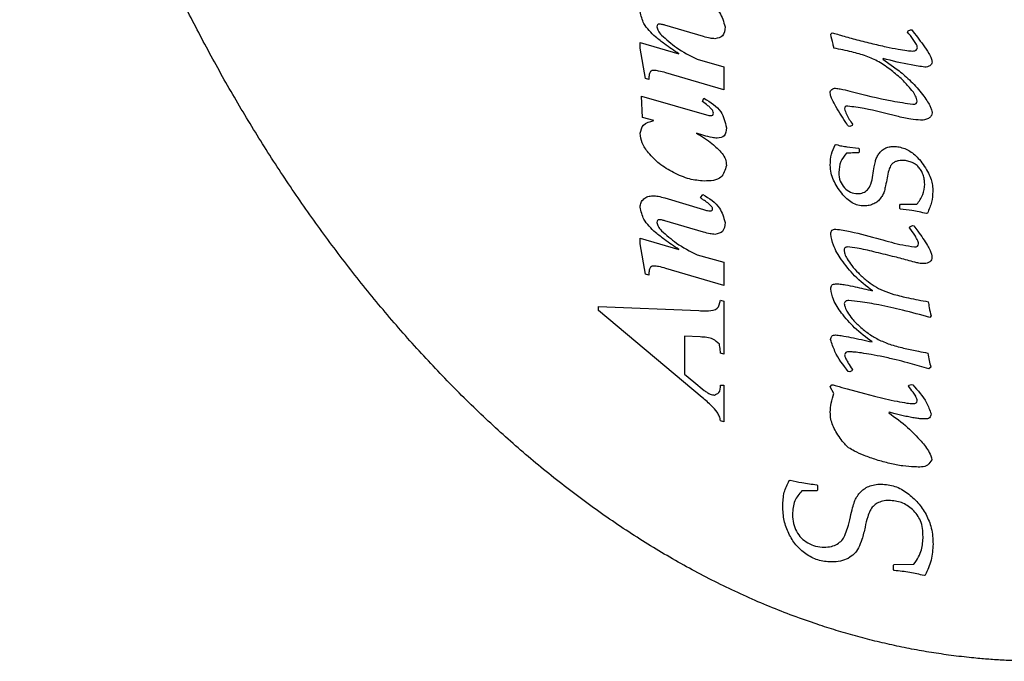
# Model space of a CAD drawing. Header units: millimetres. Extents: x -78 to -10, y -53 to 49.
# Tile 1 of 4: x -78 to -41, y -53 to -29. Entities that reach past the tile are written whole.
import ezdxf

# ---------------------------------------------------------------- set-up
doc = ezdxf.new("R2010")
doc.units = ezdxf.units.MM
doc.layers.get('0').update_dxf_attribs({"linetype": 'CONTINUOUS'})

msp = doc.modelspace()

# ---------------------------------------------------------------- linework, layer by layer
for p, q in [((-52.175, -29.198), (-53.657, -28.764)), ((-47.296, -29.109), (-47.238, -29.051)), ((-44.343, -29.024), (-44.327, -28.981)), ((-44.327, -28.981), (-44.238, -28.938)), ((-44.238, -28.938), (-44.187, -28.945)), ((-54.611, -29.642), (-54.611, -29.432)), ((-54.611, -29.432), (-53.121, -29.863)), ((-54.406, -30.812), (-54.611, -29.642)), ((-52.424, -30.071), (-51.394, -30.355)), ((-45.288, -30.043), (-45.3, -30.066)), ((-45.3, -30.066), (-44.886, -30.356)), ((-51.394, -31.241), (-53.62, -30.591)), ((-51.394, -30.355), (-51.394, -31.241)), ((-54.275, -30.852), (-54.406, -30.812)), ((-54.514, -32.303), (-54.561, -31.48)), ((-54.561, -31.48), (-51.972, -32.224)), ((-52.222, -31.693), (-52.161, -31.569)), ((-54.086, -32.426), (-54.514, -32.303)), ((-46.558, -32.652), (-46.613, -32.641)), ((-46.468, -32.613), (-46.558, -32.652)), ((-46.456, -32.566), (-46.468, -32.613)), ((-52.161, -32.994), (-52.443, -32.91)), ((-47.124, -33.359), (-47.081, -33.344)), ((-46.671, -33.43), (-46.234, -33.477)), ((-46.234, -33.477), (-46.202, -33.508)), ((-46.202, -33.629), (-46.234, -33.664)), ((-46.202, -33.508), (-46.202, -33.629)), ((-53.657, -35.391), (-52.175, -35.836)), ((-52.29, -35.391), (-52.209, -35.26)), ((-44.648, -35.664), (-44.617, -35.633)), ((-44.648, -35.797), (-44.648, -35.664)), ((-44.617, -35.828), (-44.648, -35.797)), ((-44.617, -35.633), (-43.988, -35.633)), ((-52.175, -36.706), (-53.657, -36.272)), ((-43.581, -35.973), (-43.624, -35.988)), ((-44.269, -36.535), (-44.253, -36.496)), ((-44.253, -36.496), (-44.156, -36.453)), ((-44.156, -36.453), (-44.105, -36.465)), ((-54.611, -37.15), (-54.611, -36.94)), ((-54.611, -36.94), (-53.121, -37.371)), ((-54.406, -38.32), (-54.611, -37.15)), ((-52.424, -37.578), (-51.394, -37.862)), ((-51.394, -38.748), (-53.62, -38.099)), ((-51.394, -37.862), (-51.394, -38.748)), ((-54.275, -38.359), (-54.406, -38.32)), ((-56.207, -39.718), (-56.207, -39.563)), ((-56.207, -39.563), (-52.356, -39.718)), ((-51.523, -39.316), (-51.394, -39.35)), ((-51.394, -39.35), (-51.394, -41.387)), ((-52.227, -43.054), (-56.207, -39.718)), ((-43.445, -39.918), (-43.492, -39.977)), ((-52.309, -40.728), (-52.911, -40.696)), ((-52.911, -40.696), (-52.911, -42.155)), ((-51.394, -41.387), (-51.523, -41.351)), ((-43.523, -41.945), (-44.335, -41.719)), ((-43.456, -41.887), (-43.523, -41.945)), ((-52.911, -42.155), (-52.551, -42.447)), ((-46.566, -42.063), (-46.624, -42.051)), ((-46.48, -42.024), (-46.566, -42.063)), ((-46.464, -41.977), (-46.48, -42.024)), ((-52.551, -42.447), (-52.151, -42.778)), ((-51.523, -42.576), (-51.394, -42.576)), ((-51.394, -42.576), (-51.394, -43.979)), ((-47.32, -42.645), (-47.249, -42.559)), ((-47.171, -42.895), (-47.32, -42.645)), ((-44.312, -42.609), (-44.3, -42.574)), ((-44.3, -42.574), (-44.195, -42.547)), ((-44.195, -42.547), (-44.148, -42.563)), ((-46.663, -42.723), (-45.999, -42.902)), ((-45.999, -42.902), (-45.613, -43)), ((-45.054, -43.617), (-45.066, -43.641)), ((-44.824, -43.676), (-45.054, -43.617)), ((-44.406, -43.774), (-44.824, -43.676)), ((-51.394, -43.979), (-51.523, -43.945)), ((-48.894, -46.242), (-48.847, -46.227)), ((-47.827, -46.402), (-47.796, -46.434)), ((-47.796, -46.434), (-47.796, -46.606)), ((-47.827, -46.637), (-48.402, -46.637)), ((-47.796, -46.606), (-47.827, -46.637)), ((-44.89, -49.488), (-44.859, -49.461)), ((-44.89, -49.652), (-44.89, -49.488)), ((-44.859, -49.461), (-44.109, -49.445)), ((-44.855, -49.691), (-44.89, -49.652)), ((-43.667, -49.867), (-43.714, -49.883))]:
    msp.add_line(p, q)
msp.add_open_spline([(-32.295, -52.278), (-30.818, -51.894), (-27.888, -50.922), (-23.623, -48.87), (-18.447, -45.074), (-13.487, -39.077), (-10.564, -32.429), (-9.919, -25.696), (-11.356, -19.308), (-14.052, -13.425), (-16.853, -8), (-18.641, -2.86), (-18.638, 2.227), (-16.831, 7.47), (-14.008, 13.002), (-11.317, 18.867), (-9.946, 24.997), (-10.756, 31.181), (-13.934, 37.054), (-19.181, 42.167), (-25.894, 46.071), (-33.35, 48.392), (-40.894, 48.916), (-48.096, 47.651), (-54.693, 44.764), (-60.548, 40.523), (-65.609, 35.244), (-69.864, 29.233), (-73.298, 22.732), (-75.897, 15.925), (-77.647, 8.947), (-78.532, 1.892), (-78.54, -5.18), (-77.66, -12.233), (-75.887, -19.242), (-73.219, -26.152), (-69.664, -32.862), (-65.235, -39.191), (-59.96, -44.846), (-53.88, -49.421), (-47.093, -52.491), (-41.242, -53.45), (-36.752, -53.228), (-33.772, -52.663), (-32.295, -52.278)], degree=5)
for points, knots in [([(-52.209, -27.752), (-51.961, -27.902), (-51.538, -28.159), (-51.406, -28.629), (-51.352, -28.825)], [0, 0, 0, 0, 0.0828692, 0.1418383, 0.1418383, 0.1418383, 0.1418383]), ([(-54.015, -29.214), (-54.187, -29.055), (-54.482, -28.784), (-54.573, -28.399), (-54.611, -28.239)], [0, 0, 0, 0, 0.0681958, 0.1166188, 0.1166188, 0.1166188, 0.1166188]), ([(-53.873, -28.72), (-53.9, -28.725), (-53.958, -28.735), (-53.964, -28.794), (-53.967, -28.825)], [0, 0, 0, 0, 0.00756864, 0.01580192, 0.01580192, 0.01580192, 0.01580192]), ([(-53.657, -28.764), (-53.7, -28.752), (-53.771, -28.731), (-53.844, -28.723), (-53.873, -28.72)], [0, 0, 0, 0, 0.01343676, 0.02205275, 0.02205275, 0.02205275, 0.02205275]), ([(-53.967, -28.825), (-53.956, -28.875), (-53.928, -28.997), (-53.84, -29.089), (-53.789, -29.143)], [0, 0, 0, 0, 0.01519547, 0.0370691, 0.0370691, 0.0370691, 0.0370691]), ([(-51.352, -28.825), (-51.363, -28.958), (-51.385, -29.208), (-51.628, -29.259), (-51.741, -29.282)], [0, 0, 0, 0, 0.03565665, 0.06699587, 0.06699587, 0.06699587, 0.06699587]), ([(-47.238, -29.051), (-47.207, -29.059), (-47.098, -29.089), (-46.99, -29.121), (-46.913, -29.145)], [0, 0, 0, 0, 0.00961848, 0.03375145, 0.03375145, 0.03375145, 0.03375145]), ([(-44.025, -29.465), (-44.061, -29.412), (-44.163, -29.262), (-44.273, -29.117), (-44.343, -29.024)], [0, 0, 0, 0, 0.01934122, 0.05442993, 0.05442993, 0.05442993, 0.05442993]), ([(-44.187, -28.945), (-44.038, -29.132), (-43.805, -29.424), (-43.599, -29.734), (-43.525, -29.846)], [0, 0, 0, 0, 0.0717331, 0.1118069, 0.1118069, 0.1118069, 0.1118069]), ([(-53.121, -29.863), (-53.308, -29.739), (-53.615, -29.536), (-53.902, -29.304), (-54.015, -29.214)], [0, 0, 0, 0, 0.0672288, 0.1105212, 0.1105212, 0.1105212, 0.1105212]), ([(-53.789, -29.143), (-53.604, -29.308), (-53.19, -29.677), (-52.697, -29.931), (-52.424, -30.071)], [0, 0, 0, 0, 0.0741215, 0.1655868, 0.1655868, 0.1655868, 0.1655868]), ([(-51.741, -29.282), (-51.802, -29.277), (-51.95, -29.264), (-52.092, -29.222), (-52.175, -29.198)], [0, 0, 0, 0, 0.01845531, 0.04427618, 0.04427618, 0.04427618, 0.04427618]), ([(-47.171, -29.645), (-47.183, -29.592), (-47.222, -29.413), (-47.266, -29.235), (-47.296, -29.109)], [0, 0, 0, 0, 0.01611078, 0.05495693, 0.05495693, 0.05495693, 0.05495693]), ([(-46.913, -29.145), (-46.733, -29.198), (-46.349, -29.312), (-45.96, -29.407), (-45.753, -29.457)], [0, 0, 0, 0, 0.0564065, 0.1201671, 0.1201671, 0.1201671, 0.1201671]), ([(-45.753, -29.457), (-45.557, -29.504), (-45.209, -29.586), (-44.857, -29.654), (-44.704, -29.684)], [0, 0, 0, 0, 0.060552, 0.1073115, 0.1073115, 0.1073115, 0.1073115]), ([(-43.964, -29.629), (-43.968, -29.604), (-43.976, -29.545), (-44.007, -29.494), (-44.025, -29.465)], [0, 0, 0, 0, 0.00757451, 0.01764146, 0.01764146, 0.01764146, 0.01764146]), ([(-45.933, -29.949), (-46.116, -29.892), (-46.522, -29.764), (-46.941, -29.687), (-47.171, -29.645)], [0, 0, 0, 0, 0.057508, 0.1276252, 0.1276252, 0.1276252, 0.1276252]), ([(-44.704, -29.684), (-44.593, -29.704), (-44.409, -29.737), (-44.222, -29.749), (-44.148, -29.754)], [0, 0, 0, 0, 0.0339569, 0.0561458, 0.0561458, 0.0561458, 0.0561458]), ([(-44.148, -29.754), (-44.095, -29.753), (-44.002, -29.751), (-43.976, -29.665), (-43.964, -29.629)], [0, 0, 0, 0, 0.01411966, 0.02455801, 0.02455801, 0.02455801, 0.02455801]), ([(-43.525, -29.846), (-43.49, -29.907), (-43.433, -30.01), (-43.413, -30.125), (-43.406, -30.172)], [0, 0, 0, 0, 0.0208144, 0.03495004, 0.03495004, 0.03495004, 0.03495004]), ([(-44.968, -30.498), (-45.125, -30.382), (-45.424, -30.161), (-45.768, -30.018), (-45.933, -29.949)], [0, 0, 0, 0, 0.0581257, 0.1113673, 0.1113673, 0.1113673, 0.1113673]), ([(-43.683, -30.371), (-43.857, -30.346), (-44.398, -30.267), (-44.929, -30.133), (-45.288, -30.043)], [0, 0, 0, 0, 0.0528861, 0.1639477, 0.1639477, 0.1639477, 0.1639477]), ([(-43.406, -30.172), (-43.409, -30.202), (-43.417, -30.262), (-43.465, -30.299), (-43.49, -30.318)], [0, 0, 0, 0, 0.00860959, 0.01751758, 0.01751758, 0.01751758, 0.01751758]), ([(-54.091, -30.497), (-54.127, -30.502), (-54.202, -30.513), (-54.235, -30.58), (-54.251, -30.615)], [0, 0, 0, 0, 0.01035464, 0.02112782, 0.02112782, 0.02112782, 0.02112782]), ([(-53.62, -30.591), (-53.713, -30.564), (-53.867, -30.519), (-54.027, -30.503), (-54.091, -30.497)], [0, 0, 0, 0, 0.02881759, 0.04808717, 0.04808717, 0.04808717, 0.04808717]), ([(-44.23, -31.201), (-44.332, -31.085), (-44.557, -30.829), (-44.822, -30.615), (-44.968, -30.498)], [0, 0, 0, 0, 0.0461625, 0.1021217, 0.1021217, 0.1021217, 0.1021217]), ([(-44.886, -30.356), (-44.814, -30.408), (-44.663, -30.518), (-44.52, -30.64), (-44.447, -30.703)], [0, 0, 0, 0, 0.02689451, 0.05605294, 0.05605294, 0.05605294, 0.05605294]), ([(-43.49, -30.318), (-43.519, -30.334), (-43.58, -30.365), (-43.648, -30.369), (-43.683, -30.371)], [0, 0, 0, 0, 0.00986102, 0.02024782, 0.02024782, 0.02024782, 0.02024782]), ([(-54.251, -30.615), (-54.258, -30.645), (-54.276, -30.723), (-54.275, -30.803), (-54.275, -30.852)], [0, 0, 0, 0, 0.00924103, 0.02384221, 0.02384221, 0.02384221, 0.02384221]), ([(-44.447, -30.703), (-44.368, -30.774), (-44.205, -30.922), (-44.057, -31.085), (-43.98, -31.17)], [0, 0, 0, 0, 0.03164345, 0.06604758, 0.06604758, 0.06604758, 0.06604758]), ([(-47.316, -31.356), (-47.313, -31.33), (-47.308, -31.279), (-47.271, -31.244), (-47.253, -31.227)], [0, 0, 0, 0, 0.00748903, 0.01476621, 0.01476621, 0.01476621, 0.01476621]), ([(-47.249, -31.59), (-47.268, -31.546), (-47.301, -31.47), (-47.311, -31.389), (-47.316, -31.356)], [0, 0, 0, 0, 0.01436736, 0.02446577, 0.02446577, 0.02446577, 0.02446577]), ([(-47.253, -31.227), (-47.231, -31.213), (-47.187, -31.185), (-47.135, -31.182), (-47.109, -31.18)], [0, 0, 0, 0, 0.00760025, 0.01540359, 0.01540359, 0.01540359, 0.01540359]), ([(-47.109, -31.18), (-47.048, -31.188), (-46.864, -31.215), (-46.683, -31.262), (-46.562, -31.293)], [0, 0, 0, 0, 0.01838349, 0.05588213, 0.05588213, 0.05588213, 0.05588213]), ([(-46.562, -31.293), (-46.021, -31.431), (-45.222, -31.634), (-44.407, -31.754), (-44.144, -31.793)], [0, 0, 0, 0, 0.1672466, 0.2470403, 0.2470403, 0.2470403, 0.2470403]), ([(-43.972, -31.676), (-43.99, -31.61), (-44.039, -31.433), (-44.156, -31.291), (-44.23, -31.201)], [0, 0, 0, 0, 0.02033543, 0.05450633, 0.05450633, 0.05450633, 0.05450633]), ([(-43.98, -31.17), (-43.907, -31.254), (-43.772, -31.408), (-43.657, -31.578), (-43.605, -31.656)], [0, 0, 0, 0, 0.03324709, 0.06146422, 0.06146422, 0.06146422, 0.06146422]), ([(-51.904, -31.942), (-51.937, -31.912), (-52.038, -31.823), (-52.148, -31.745), (-52.222, -31.693)], [0, 0, 0, 0, 0.01350812, 0.04046558, 0.04046558, 0.04046558, 0.04046558]), ([(-52.161, -31.569), (-51.911, -31.717), (-51.464, -31.981), (-51.348, -32.479), (-51.297, -32.697)], [0, 0, 0, 0, 0.0830407, 0.1476836, 0.1476836, 0.1476836, 0.1476836]), ([(-46.943, -32.133), (-47.01, -32.024), (-47.12, -31.847), (-47.213, -31.661), (-47.249, -31.59)], [0, 0, 0, 0, 0.03851216, 0.06238219, 0.06238219, 0.06238219, 0.06238219]), ([(-44.144, -31.793), (-44.094, -31.792), (-44.008, -31.79), (-43.983, -31.71), (-43.972, -31.676)], [0, 0, 0, 0, 0.01321936, 0.02300256, 0.02300256, 0.02300256, 0.02300256]), ([(-43.605, -31.656), (-43.566, -31.718), (-43.502, -31.82), (-43.454, -31.93), (-43.435, -31.973)], [0, 0, 0, 0, 0.02186517, 0.03595665, 0.03595665, 0.03595665, 0.03595665]), ([(-51.793, -32.142), (-51.801, -32.112), (-51.82, -32.037), (-51.872, -31.978), (-51.904, -31.942)], [0, 0, 0, 0, 0.00910316, 0.02311496, 0.02311496, 0.02311496, 0.02311496]), ([(-46.644, -31.867), (-46.68, -31.87), (-46.747, -31.875), (-46.762, -31.939), (-46.769, -31.969)], [0, 0, 0, 0, 0.00971272, 0.01794606, 0.01794606, 0.01794606, 0.01794606]), ([(-46.769, -31.969), (-46.745, -32.039), (-46.672, -32.253), (-46.543, -32.441), (-46.456, -32.566)], [0, 0, 0, 0, 0.02221958, 0.0676901, 0.0676901, 0.0676901, 0.0676901]), ([(-44.761, -32.254), (-45.174, -32.146), (-45.796, -31.985), (-46.431, -31.897), (-46.644, -31.867)], [0, 0, 0, 0, 0.1279403, 0.192342, 0.192342, 0.192342, 0.192342]), ([(-43.402, -32.125), (-43.407, -32.162), (-43.419, -32.242), (-43.481, -32.294), (-43.513, -32.322)], [0, 0, 0, 0, 0.01095513, 0.02332796, 0.02332796, 0.02332796, 0.02332796]), ([(-43.435, -31.973), (-43.425, -32.001), (-43.409, -32.051), (-43.404, -32.103), (-43.402, -32.125)], [0, 0, 0, 0, 0.00904102, 0.0156365, 0.0156365, 0.0156365, 0.0156365]), ([(-54.611, -32.912), (-54.581, -32.794), (-54.513, -32.526), (-54.238, -32.462), (-54.086, -32.426)], [0, 0, 0, 0, 0.03423367, 0.07718094, 0.07718094, 0.07718094, 0.07718094]), ([(-51.972, -32.224), (-51.959, -32.226), (-51.934, -32.23), (-51.908, -32.231), (-51.896, -32.232)], [0, 0, 0, 0, 0.004052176, 0.007671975, 0.007671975, 0.007671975, 0.007671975]), ([(-51.896, -32.232), (-51.866, -32.229), (-51.809, -32.223), (-51.799, -32.168), (-51.793, -32.142)], [0, 0, 0, 0, 0.00800698, 0.0151834, 0.0151834, 0.0151834, 0.0151834]), ([(-46.613, -32.641), (-46.656, -32.579), (-46.771, -32.414), (-46.876, -32.241), (-46.943, -32.133)], [0, 0, 0, 0, 0.02250976, 0.06057769, 0.06057769, 0.06057769, 0.06057769]), ([(-43.843, -32.406), (-43.97, -32.396), (-44.28, -32.372), (-44.583, -32.298), (-44.761, -32.254)], [0, 0, 0, 0, 0.03817875, 0.09318704, 0.09318704, 0.09318704, 0.09318704]), ([(-43.513, -32.322), (-43.558, -32.347), (-43.661, -32.402), (-43.778, -32.405), (-43.843, -32.406)], [0, 0, 0, 0, 0.01518625, 0.03449025, 0.03449025, 0.03449025, 0.03449025]), ([(-51.297, -32.697), (-51.308, -32.816), (-51.331, -33.042), (-51.552, -33.084), (-51.657, -33.104)], [0, 0, 0, 0, 0.03185728, 0.06072405, 0.06072405, 0.06072405, 0.06072405]), ([(-54.291, -33.662), (-54.384, -33.538), (-54.553, -33.314), (-54.593, -33.037), (-54.611, -32.912)], [0, 0, 0, 0, 0.04557198, 0.08265914, 0.08265914, 0.08265914, 0.08265914]), ([(-52.443, -32.91), (-52.238, -33.032), (-51.877, -33.247), (-51.588, -33.551), (-51.462, -33.683)], [0, 0, 0, 0, 0.0710295, 0.1253578, 0.1253578, 0.1253578, 0.1253578]), ([(-51.657, -33.104), (-51.721, -33.096), (-51.892, -33.075), (-52.058, -33.025), (-52.161, -32.994)], [0, 0, 0, 0, 0.01925683, 0.05174281, 0.05174281, 0.05174281, 0.05174281]), ([(-47.312, -34.137), (-47.306, -33.993), (-47.295, -33.721), (-47.179, -33.475), (-47.124, -33.359)], [0, 0, 0, 0, 0.04273831, 0.08069352, 0.08069352, 0.08069352, 0.08069352]), ([(-47.081, -33.344), (-47.01, -33.364), (-46.875, -33.401), (-46.736, -33.421), (-46.671, -33.43)], [0, 0, 0, 0, 0.02226415, 0.04194738, 0.04194738, 0.04194738, 0.04194738]), ([(-45.45, -33.699), (-45.417, -33.657), (-45.351, -33.573), (-45.259, -33.518), (-45.212, -33.49)], [0, 0, 0, 0, 0.01587516, 0.03193727, 0.03193727, 0.03193727, 0.03193727]), ([(-45.212, -33.49), (-45.161, -33.468), (-45.056, -33.422), (-44.941, -33.417), (-44.882, -33.414)], [0, 0, 0, 0, 0.01659079, 0.03412611, 0.03412611, 0.03412611, 0.03412611]), ([(-44.882, -33.414), (-44.809, -33.418), (-44.663, -33.425), (-44.524, -33.474), (-44.454, -33.498)], [0, 0, 0, 0, 0.02173255, 0.04379341, 0.04379341, 0.04379341, 0.04379341]), ([(-44.454, -33.498), (-44.386, -33.529), (-44.247, -33.592), (-44.129, -33.688), (-44.07, -33.736)], [0, 0, 0, 0, 0.02249196, 0.04542193, 0.04542193, 0.04542193, 0.04542193]), ([(-53.329, -34.421), (-53.518, -34.315), (-53.879, -34.112), (-54.158, -33.807), (-54.291, -33.662)], [0, 0, 0, 0, 0.0646821, 0.1232807, 0.1232807, 0.1232807, 0.1232807]), ([(-51.462, -33.683), (-51.414, -33.754), (-51.32, -33.894), (-51.304, -34.061), (-51.297, -34.143)], [0, 0, 0, 0, 0.02550667, 0.04958924, 0.04958924, 0.04958924, 0.04958924]), ([(-46.683, -33.676), (-46.771, -33.778), (-46.953, -33.99), (-46.973, -34.269), (-46.984, -34.414)], [0, 0, 0, 0, 0.03925758, 0.08162932, 0.08162932, 0.08162932, 0.08162932]), ([(-46.234, -33.664), (-46.31, -33.665), (-46.459, -33.666), (-46.609, -33.672), (-46.683, -33.676)], [0, 0, 0, 0, 0.02275578, 0.04494117, 0.04494117, 0.04494117, 0.04494117]), ([(-45.675, -34.516), (-45.66, -34.41), (-45.634, -34.233), (-45.596, -34.058), (-45.581, -33.988)], [0, 0, 0, 0, 0.03214197, 0.05357323, 0.05357323, 0.05357323, 0.05357323]), ([(-45.581, -33.988), (-45.566, -33.937), (-45.536, -33.835), (-45.479, -33.745), (-45.45, -33.699)], [0, 0, 0, 0, 0.01592075, 0.0318612, 0.0318612, 0.0318612, 0.0318612]), ([(-44.808, -33.998), (-44.845, -34.017), (-44.922, -34.057), (-44.972, -34.127), (-44.997, -34.162)], [0, 0, 0, 0, 0.01245309, 0.02537598, 0.02537598, 0.02537598, 0.02537598]), ([(-44.566, -33.949), (-44.607, -33.951), (-44.69, -33.956), (-44.769, -33.984), (-44.808, -33.998)], [0, 0, 0, 0, 0.01236507, 0.02482932, 0.02482932, 0.02482932, 0.02482932]), ([(-44.204, -34.02), (-44.264, -33.999), (-44.381, -33.958), (-44.504, -33.952), (-44.566, -33.949)], [0, 0, 0, 0, 0.01867973, 0.03697728, 0.03697728, 0.03697728, 0.03697728]), ([(-44.07, -33.736), (-44.008, -33.797), (-43.872, -33.931), (-43.764, -34.089), (-43.704, -34.176)], [0, 0, 0, 0, 0.02590087, 0.05725944, 0.05725944, 0.05725944, 0.05725944]), ([(-51.297, -34.143), (-51.348, -34.317), (-51.468, -34.722), (-51.903, -34.737), (-52.151, -34.745)], [0, 0, 0, 0, 0.0499449, 0.115763, 0.115763, 0.115763, 0.115763]), ([(-47.187, -34.709), (-47.223, -34.619), (-47.298, -34.436), (-47.307, -34.238), (-47.312, -34.137)], [0, 0, 0, 0, 0.02886014, 0.05895438, 0.05895438, 0.05895438, 0.05895438]), ([(-44.997, -34.162), (-45.023, -34.219), (-45.088, -34.367), (-45.115, -34.527), (-45.132, -34.625)], [0, 0, 0, 0, 0.01868734, 0.04836189, 0.04836189, 0.04836189, 0.04836189]), ([(-43.919, -34.207), (-43.959, -34.169), (-44.043, -34.09), (-44.149, -34.044), (-44.204, -34.02)], [0, 0, 0, 0, 0.01635508, 0.03434916, 0.03434916, 0.03434916, 0.03434916]), ([(-43.749, -34.5), (-43.771, -34.445), (-43.813, -34.339), (-43.885, -34.25), (-43.919, -34.207)], [0, 0, 0, 0, 0.01772006, 0.03403981, 0.03403981, 0.03403981, 0.03403981]), ([(-43.704, -34.176), (-43.648, -34.264), (-43.545, -34.423), (-43.476, -34.6), (-43.445, -34.68)], [0, 0, 0, 0, 0.03124339, 0.05681884, 0.05681884, 0.05681884, 0.05681884]), ([(-52.151, -34.745), (-52.343, -34.728), (-52.755, -34.692), (-53.129, -34.516), (-53.329, -34.421)], [0, 0, 0, 0, 0.0574825, 0.1229905, 0.1229905, 0.1229905, 0.1229905]), ([(-46.874, -35.211), (-46.934, -35.13), (-47.051, -34.971), (-47.142, -34.796), (-47.187, -34.709)], [0, 0, 0, 0, 0.03005733, 0.05921025, 0.05921025, 0.05921025, 0.05921025]), ([(-46.984, -34.414), (-46.977, -34.528), (-46.963, -34.747), (-46.833, -34.921), (-46.771, -35.004)], [0, 0, 0, 0, 0.03353059, 0.06393874, 0.06393874, 0.06393874, 0.06393874]), ([(-45.878, -35.078), (-45.833, -35.008), (-45.724, -34.837), (-45.693, -34.635), (-45.675, -34.516)], [0, 0, 0, 0, 0.02466203, 0.06038242, 0.06038242, 0.06038242, 0.06038242]), ([(-45.132, -34.625), (-45.15, -34.725), (-45.179, -34.892), (-45.22, -35.056), (-45.236, -35.121)], [0, 0, 0, 0, 0.03052, 0.05068942, 0.05068942, 0.05068942, 0.05068942]), ([(-43.687, -34.863), (-43.689, -34.801), (-43.695, -34.678), (-43.731, -34.559), (-43.749, -34.5)], [0, 0, 0, 0, 0.01852295, 0.03699864, 0.03699864, 0.03699864, 0.03699864]), ([(-43.445, -34.68), (-43.424, -34.755), (-43.382, -34.907), (-43.377, -35.064), (-43.374, -35.145)], [0, 0, 0, 0, 0.02316674, 0.04715701, 0.04715701, 0.04715701, 0.04715701]), ([(-46.771, -35.004), (-46.697, -35.069), (-46.551, -35.197), (-46.357, -35.217), (-46.261, -35.227)], [0, 0, 0, 0, 0.02873837, 0.05688223, 0.05688223, 0.05688223, 0.05688223]), ([(-46.261, -35.227), (-46.186, -35.222), (-46.042, -35.212), (-45.931, -35.121), (-45.878, -35.078)], [0, 0, 0, 0, 0.021995, 0.04198379, 0.04198379, 0.04198379, 0.04198379]), ([(-45.236, -35.121), (-45.252, -35.17), (-45.287, -35.27), (-45.347, -35.357), (-45.378, -35.402)], [0, 0, 0, 0, 0.01532369, 0.03166366, 0.03166366, 0.03166366, 0.03166366]), ([(-43.988, -35.633), (-43.9, -35.515), (-43.729, -35.286), (-43.701, -35.001), (-43.687, -34.863)], [0, 0, 0, 0, 0.04317793, 0.08401306, 0.08401306, 0.08401306, 0.08401306]), ([(-43.374, -35.145), (-43.385, -35.281), (-43.406, -35.569), (-43.521, -35.834), (-43.581, -35.973)], [0, 0, 0, 0, 0.04075954, 0.08589727, 0.08589727, 0.08589727, 0.08589727]), ([(-54.611, -35.746), (-54.605, -35.684), (-54.594, -35.56), (-54.507, -35.47), (-54.464, -35.425)], [0, 0, 0, 0, 0.01825004, 0.03623312, 0.03623312, 0.03623312, 0.03623312]), ([(-54.464, -35.425), (-54.415, -35.392), (-54.314, -35.322), (-54.191, -35.314), (-54.128, -35.31)], [0, 0, 0, 0, 0.01754145, 0.03616817, 0.03616817, 0.03616817, 0.03616817]), ([(-54.128, -35.31), (-54.056, -35.314), (-53.896, -35.324), (-53.742, -35.368), (-53.657, -35.391)], [0, 0, 0, 0, 0.02158591, 0.04787042, 0.04787042, 0.04787042, 0.04787042]), ([(-52.143, -35.491), (-52.162, -35.479), (-52.212, -35.446), (-52.261, -35.412), (-52.29, -35.391)], [0, 0, 0, 0, 0.00692625, 0.01779088, 0.01779088, 0.01779088, 0.01779088]), ([(-52.209, -35.26), (-51.961, -35.41), (-51.538, -35.667), (-51.406, -36.137), (-51.352, -36.332)], [0, 0, 0, 0, 0.0828691, 0.1418382, 0.1418382, 0.1418382, 0.1418382]), ([(-51.859, -35.738), (-51.898, -35.696), (-51.983, -35.603), (-52.086, -35.531), (-52.143, -35.491)], [0, 0, 0, 0, 0.01710171, 0.03773743, 0.03773743, 0.03773743, 0.03773743]), ([(-46.474, -35.576), (-46.545, -35.528), (-46.697, -35.426), (-46.813, -35.285), (-46.874, -35.211)], [0, 0, 0, 0, 0.02569393, 0.05445007, 0.05445007, 0.05445007, 0.05445007]), ([(-45.378, -35.402), (-45.415, -35.446), (-45.49, -35.534), (-45.592, -35.591), (-45.644, -35.619)], [0, 0, 0, 0, 0.0169569, 0.03453939, 0.03453939, 0.03453939, 0.03453939]), ([(-54.015, -36.721), (-54.187, -36.563), (-54.482, -36.292), (-54.573, -35.906), (-54.611, -35.746)], [0, 0, 0, 0, 0.0681958, 0.1166189, 0.1166189, 0.1166189, 0.1166189]), ([(-52.175, -35.836), (-52.123, -35.851), (-52.041, -35.877), (-51.955, -35.887), (-51.922, -35.891)], [0, 0, 0, 0, 0.01605241, 0.025876, 0.025876, 0.025876, 0.025876]), ([(-51.922, -35.891), (-51.895, -35.888), (-51.845, -35.884), (-51.835, -35.835), (-51.83, -35.812)], [0, 0, 0, 0, 0.00717644, 0.01352252, 0.01352252, 0.01352252, 0.01352252]), ([(-51.83, -35.812), (-51.832, -35.799), (-51.834, -35.772), (-51.851, -35.75), (-51.859, -35.738)], [0, 0, 0, 0, 0.003879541, 0.008038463, 0.008038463, 0.008038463, 0.008038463]), ([(-45.999, -35.699), (-46.084, -35.695), (-46.25, -35.685), (-46.4, -35.612), (-46.474, -35.576)], [0, 0, 0, 0, 0.02514006, 0.04946815, 0.04946815, 0.04946815, 0.04946815]), ([(-45.644, -35.619), (-45.7, -35.643), (-45.814, -35.69), (-45.937, -35.696), (-45.999, -35.699)], [0, 0, 0, 0, 0.01811445, 0.03667977, 0.03667977, 0.03667977, 0.03667977]), ([(-43.624, -35.988), (-43.809, -35.948), (-44.137, -35.877), (-44.471, -35.843), (-44.617, -35.828)], [0, 0, 0, 0, 0.0567097, 0.1005708, 0.1005708, 0.1005708, 0.1005708]), ([(-53.873, -36.227), (-53.9, -36.232), (-53.958, -36.243), (-53.964, -36.302), (-53.967, -36.332)], [0, 0, 0, 0, 0.00756864, 0.01580192, 0.01580192, 0.01580192, 0.01580192]), ([(-53.657, -36.272), (-53.7, -36.259), (-53.771, -36.238), (-53.844, -36.23), (-53.873, -36.227)], [0, 0, 0, 0, 0.01343676, 0.02205275, 0.02205275, 0.02205275, 0.02205275]), ([(-53.967, -36.332), (-53.956, -36.383), (-53.928, -36.505), (-53.84, -36.596), (-53.789, -36.65)], [0, 0, 0, 0, 0.01519559, 0.03706916, 0.03706916, 0.03706916, 0.03706916]), ([(-53.789, -36.65), (-53.604, -36.816), (-53.19, -37.185), (-52.697, -37.438), (-52.424, -37.578)], [0, 0, 0, 0, 0.0741216, 0.1655869, 0.1655869, 0.1655869, 0.1655869]), ([(-51.352, -36.332), (-51.363, -36.466), (-51.385, -36.716), (-51.628, -36.766), (-51.741, -36.79)], [0, 0, 0, 0, 0.03565665, 0.06699589, 0.06699589, 0.06699589, 0.06699589]), ([(-47.296, -36.777), (-47.288, -36.722), (-47.271, -36.609), (-47.158, -36.594), (-47.101, -36.586)], [0, 0, 0, 0, 0.015163, 0.03057321, 0.03057321, 0.03057321, 0.03057321]), ([(-47.101, -36.586), (-46.915, -36.616), (-46.34, -36.708), (-45.78, -36.866), (-45.402, -36.973)], [0, 0, 0, 0, 0.0565936, 0.1743806, 0.1743806, 0.1743806, 0.1743806]), ([(-43.972, -36.986), (-44.005, -36.93), (-44.095, -36.775), (-44.201, -36.629), (-44.269, -36.535)], [0, 0, 0, 0, 0.01940252, 0.05403628, 0.05403628, 0.05403628, 0.05403628]), ([(-44.105, -36.465), (-44.052, -36.534), (-43.931, -36.691), (-43.818, -36.855), (-43.755, -36.947)], [0, 0, 0, 0, 0.02614279, 0.05958825, 0.05958825, 0.05958825, 0.05958825]), ([(-53.121, -37.371), (-53.308, -37.247), (-53.615, -37.043), (-53.902, -36.812), (-54.015, -36.721)], [0, 0, 0, 0, 0.0672288, 0.1105212, 0.1105212, 0.1105212, 0.1105212]), ([(-51.741, -36.79), (-51.802, -36.784), (-51.95, -36.772), (-52.092, -36.73), (-52.175, -36.706)], [0, 0, 0, 0, 0.0184553, 0.04427621, 0.04427621, 0.04427621, 0.04427621]), ([(-46.882, -37.764), (-47.001, -37.582), (-47.201, -37.277), (-47.269, -36.921), (-47.296, -36.777)], [0, 0, 0, 0, 0.0643813, 0.1078677, 0.1078677, 0.1078677, 0.1078677]), ([(-45.402, -36.973), (-45.112, -37.055), (-44.677, -37.179), (-44.23, -37.247), (-44.081, -37.27)], [0, 0, 0, 0, 0.0902885, 0.135434, 0.135434, 0.135434, 0.135434]), ([(-43.921, -37.156), (-43.924, -37.131), (-43.932, -37.072), (-43.957, -37.018), (-43.972, -36.986)], [0, 0, 0, 0, 0.00748159, 0.01782715, 0.01782715, 0.01782715, 0.01782715]), ([(-43.755, -36.947), (-43.695, -37.036), (-43.593, -37.185), (-43.511, -37.345), (-43.478, -37.41)], [0, 0, 0, 0, 0.03203122, 0.05400672, 0.05400672, 0.05400672, 0.05400672]), ([(-46.751, -37.313), (-46.761, -37.326), (-46.78, -37.351), (-46.783, -37.383), (-46.784, -37.399)], [0, 0, 0, 0, 0.004798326, 0.009366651, 0.009366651, 0.009366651, 0.009366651]), ([(-46.784, -37.399), (-46.776, -37.444), (-46.753, -37.562), (-46.695, -37.667), (-46.659, -37.732)], [0, 0, 0, 0, 0.01378658, 0.03584827, 0.03584827, 0.03584827, 0.03584827]), ([(-46.648, -37.274), (-46.669, -37.274), (-46.708, -37.276), (-46.738, -37.301), (-46.751, -37.313)], [0, 0, 0, 0, 0.00618115, 0.01134145, 0.01134145, 0.01134145, 0.01134145]), ([(-45.636, -37.459), (-45.851, -37.407), (-46.185, -37.325), (-46.526, -37.287), (-46.648, -37.274)], [0, 0, 0, 0, 0.0662247, 0.1029447, 0.1029447, 0.1029447, 0.1029447]), ([(-44.081, -37.27), (-44.035, -37.268), (-43.953, -37.265), (-43.931, -37.189), (-43.921, -37.156)], [0, 0, 0, 0, 0.01234111, 0.02173334, 0.02173334, 0.02173334, 0.02173334]), ([(-43.478, -37.41), (-43.458, -37.457), (-43.423, -37.54), (-43.414, -37.629), (-43.409, -37.668)], [0, 0, 0, 0, 0.01515157, 0.02680109, 0.02680109, 0.02680109, 0.02680109]), ([(-45.691, -38.957), (-45.93, -38.775), (-46.381, -38.431), (-46.722, -37.977), (-46.882, -37.764)], [0, 0, 0, 0, 0.0897207, 0.1693461, 0.1693461, 0.1693461, 0.1693461]), ([(-46.659, -37.732), (-46.606, -37.818), (-46.483, -38.012), (-46.323, -38.177), (-46.234, -38.27)], [0, 0, 0, 0, 0.03021373, 0.0686996, 0.0686996, 0.0686996, 0.0686996]), ([(-44.347, -37.785), (-44.538, -37.734), (-44.965, -37.618), (-45.397, -37.516), (-45.636, -37.459)], [0, 0, 0, 0, 0.0592071, 0.1329759, 0.1329759, 0.1329759, 0.1329759]), ([(-43.915, -37.897), (-43.967, -37.885), (-44.111, -37.851), (-44.255, -37.811), (-44.347, -37.785)], [0, 0, 0, 0, 0.01581082, 0.04458092, 0.04458092, 0.04458092, 0.04458092]), ([(-43.409, -37.668), (-43.413, -37.704), (-43.419, -37.774), (-43.469, -37.823), (-43.493, -37.848)], [0, 0, 0, 0, 0.01037103, 0.02040646, 0.02040646, 0.02040646, 0.02040646]), ([(-54.251, -38.123), (-54.258, -38.153), (-54.276, -38.23), (-54.275, -38.31), (-54.275, -38.359)], [0, 0, 0, 0, 0.00924097, 0.02384221, 0.02384221, 0.02384221, 0.02384221]), ([(-54.091, -38.004), (-54.127, -38.01), (-54.202, -38.02), (-54.235, -38.088), (-54.251, -38.123)], [0, 0, 0, 0, 0.01035462, 0.02112785, 0.02112785, 0.02112785, 0.02112785]), ([(-53.62, -38.099), (-53.713, -38.072), (-53.867, -38.026), (-54.027, -38.011), (-54.091, -38.004)], [0, 0, 0, 0, 0.02881759, 0.04808717, 0.04808717, 0.04808717, 0.04808717]), ([(-43.71, -37.914), (-43.746, -37.914), (-43.815, -37.912), (-43.883, -37.902), (-43.915, -37.897)], [0, 0, 0, 0, 0.01079995, 0.02060577, 0.02060577, 0.02060577, 0.02060577]), ([(-43.493, -37.848), (-43.525, -37.867), (-43.591, -37.908), (-43.669, -37.912), (-43.71, -37.914)], [0, 0, 0, 0, 0.01083205, 0.0230063, 0.0230063, 0.0230063, 0.0230063]), ([(-46.234, -38.27), (-46.136, -38.365), (-45.948, -38.548), (-45.732, -38.697), (-45.628, -38.768)], [0, 0, 0, 0, 0.04095201, 0.07852407, 0.07852407, 0.07852407, 0.07852407]), ([(-47.292, -38.879), (-47.286, -38.823), (-47.274, -38.715), (-47.168, -38.697), (-47.117, -38.688)], [0, 0, 0, 0, 0.01501311, 0.02903823, 0.02903823, 0.02903823, 0.02903823]), ([(-46.88, -39.809), (-46.999, -39.643), (-47.202, -39.36), (-47.266, -39.02), (-47.292, -38.879)], [0, 0, 0, 0, 0.0602842, 0.1027635, 0.1027635, 0.1027635, 0.1027635]), ([(-47.117, -38.688), (-47.057, -38.69), (-46.927, -38.694), (-46.799, -38.715), (-46.73, -38.727)], [0, 0, 0, 0, 0.01789777, 0.03890385, 0.03890385, 0.03890385, 0.03890385]), ([(-46.73, -38.727), (-46.606, -38.752), (-46.258, -38.823), (-45.913, -38.905), (-45.691, -38.957)], [0, 0, 0, 0, 0.0379028, 0.1064367, 0.1064367, 0.1064367, 0.1064367]), ([(-45.628, -38.768), (-45.516, -38.831), (-45.274, -38.967), (-45.008, -39.05), (-44.867, -39.094)], [0, 0, 0, 0, 0.03863377, 0.08306398, 0.08306398, 0.08306398, 0.08306398]), ([(-44.867, -39.094), (-44.681, -39.141), (-44.248, -39.253), (-43.807, -39.331), (-43.554, -39.375)], [0, 0, 0, 0, 0.0573185, 0.1342738, 0.1342738, 0.1342738, 0.1342738]), ([(-51.991, -39.729), (-51.862, -39.713), (-51.61, -39.682), (-51.552, -39.436), (-51.523, -39.316)], [0, 0, 0, 0, 0.03506809, 0.06874754, 0.06874754, 0.06874754, 0.06874754]), ([(-46.605, -39.332), (-46.653, -39.333), (-46.738, -39.335), (-46.762, -39.413), (-46.773, -39.445)], [0, 0, 0, 0, 0.01291203, 0.02238917, 0.02238917, 0.02238917, 0.02238917]), ([(-46.773, -39.445), (-46.765, -39.493), (-46.744, -39.612), (-46.685, -39.718), (-46.65, -39.781)], [0, 0, 0, 0, 0.01439505, 0.03599677, 0.03599677, 0.03599677, 0.03599677]), ([(-45.45, -39.5), (-45.687, -39.452), (-46.069, -39.375), (-46.458, -39.344), (-46.605, -39.332)], [0, 0, 0, 0, 0.0724416, 0.116733, 0.116733, 0.116733, 0.116733]), ([(-43.492, -39.977), (-43.839, -39.882), (-44.487, -39.705), (-45.145, -39.565), (-45.45, -39.5)], [0, 0, 0, 0, 0.1079634, 0.2016471, 0.2016471, 0.2016471, 0.2016471]), ([(-43.554, -39.375), (-43.541, -39.45), (-43.509, -39.632), (-43.468, -39.812), (-43.445, -39.918)], [0, 0, 0, 0, 0.02292853, 0.05539464, 0.05539464, 0.05539464, 0.05539464]), ([(-52.356, -39.718), (-52.278, -39.721), (-52.156, -39.726), (-52.035, -39.728), (-51.991, -39.729)], [0, 0, 0, 0, 0.02334294, 0.03655478, 0.03655478, 0.03655478, 0.03655478]), ([(-45.702, -40.918), (-45.937, -40.745), (-46.374, -40.422), (-46.72, -40.003), (-46.88, -39.809)], [0, 0, 0, 0, 0.087048, 0.1623404, 0.1623404, 0.1623404, 0.1623404]), ([(-46.65, -39.781), (-46.592, -39.866), (-46.457, -40.066), (-46.281, -40.231), (-46.179, -40.326)], [0, 0, 0, 0, 0.03056099, 0.07220224, 0.07220224, 0.07220224, 0.07220224]), ([(-46.179, -40.326), (-46.061, -40.428), (-45.828, -40.63), (-45.556, -40.774), (-45.421, -40.846)], [0, 0, 0, 0, 0.04654711, 0.09214038, 0.09214038, 0.09214038, 0.09214038]), ([(-51.57, -41.004), (-51.647, -40.932), (-51.851, -40.743), (-52.134, -40.733), (-52.309, -40.728)], [0, 0, 0, 0, 0.0309055, 0.08113398, 0.08113398, 0.08113398, 0.08113398]), ([(-47.3, -40.824), (-47.29, -40.774), (-47.27, -40.669), (-47.162, -40.658), (-47.105, -40.652)], [0, 0, 0, 0, 0.01378443, 0.02905007, 0.02905007, 0.02905007, 0.02905007]), ([(-47.105, -40.652), (-47.074, -40.654), (-47.002, -40.657), (-46.93, -40.668), (-46.888, -40.674)], [0, 0, 0, 0, 0.00914662, 0.02179848, 0.02179848, 0.02179848, 0.02179848]), ([(-46.888, -40.674), (-46.765, -40.698), (-46.369, -40.774), (-45.975, -40.859), (-45.702, -40.918)], [0, 0, 0, 0, 0.0374617, 0.1210453, 0.1210453, 0.1210453, 0.1210453]), ([(-51.523, -41.351), (-51.529, -41.27), (-51.539, -41.154), (-51.563, -41.039), (-51.57, -41.004)], [0, 0, 0, 0, 0.02406513, 0.03504604, 0.03504604, 0.03504604, 0.03504604]), ([(-46.624, -42.051), (-46.814, -41.805), (-47.103, -41.428), (-47.25, -40.98), (-47.3, -40.824)], [0, 0, 0, 0, 0.0921445, 0.1408702, 0.1408702, 0.1408702, 0.1408702]), ([(-45.421, -40.846), (-45.272, -40.91), (-44.952, -41.047), (-44.613, -41.126), (-44.433, -41.168)], [0, 0, 0, 0, 0.0486364, 0.1041258, 0.1041258, 0.1041258, 0.1041258]), ([(-44.433, -41.168), (-44.264, -41.204), (-43.974, -41.267), (-43.683, -41.324), (-43.562, -41.348)], [0, 0, 0, 0, 0.05180942, 0.08894518, 0.08894518, 0.08894518, 0.08894518]), ([(-46.562, -41.297), (-46.62, -41.296), (-46.715, -41.294), (-46.751, -41.378), (-46.765, -41.41)], [0, 0, 0, 0, 0.01549541, 0.02539346, 0.02539346, 0.02539346, 0.02539346]), ([(-46.765, -41.41), (-46.761, -41.433), (-46.752, -41.49), (-46.726, -41.542), (-46.71, -41.572)], [0, 0, 0, 0, 0.0069234, 0.01720114, 0.01720114, 0.01720114, 0.01720114]), ([(-46.71, -41.572), (-46.681, -41.624), (-46.604, -41.762), (-46.518, -41.894), (-46.464, -41.977)], [0, 0, 0, 0, 0.01784825, 0.04733997, 0.04733997, 0.04733997, 0.04733997]), ([(-46.115, -41.342), (-46.207, -41.329), (-46.355, -41.308), (-46.505, -41.3), (-46.562, -41.297)], [0, 0, 0, 0, 0.02788977, 0.04496777, 0.04496777, 0.04496777, 0.04496777]), ([(-45.275, -41.494), (-45.429, -41.462), (-45.708, -41.404), (-45.989, -41.361), (-46.115, -41.342)], [0, 0, 0, 0, 0.04738207, 0.08536774, 0.08536774, 0.08536774, 0.08536774]), ([(-44.335, -41.719), (-44.485, -41.68), (-44.796, -41.598), (-45.111, -41.53), (-45.275, -41.494)], [0, 0, 0, 0, 0.04641153, 0.0966033, 0.0966033, 0.0966033, 0.0966033]), ([(-43.562, -41.348), (-43.546, -41.444), (-43.517, -41.625), (-43.476, -41.803), (-43.456, -41.887)], [0, 0, 0, 0, 0.02913968, 0.05494261, 0.05494261, 0.05494261, 0.05494261]), ([(-51.759, -42.957), (-51.695, -42.931), (-51.533, -42.866), (-51.527, -42.685), (-51.523, -42.576)], [0, 0, 0, 0, 0.01933487, 0.0487276, 0.0487276, 0.0487276, 0.0487276]), ([(-47.249, -42.559), (-47.191, -42.574), (-46.995, -42.626), (-46.8, -42.683), (-46.663, -42.723)], [0, 0, 0, 0, 0.0181924, 0.0608493, 0.0608493, 0.0608493, 0.0608493]), ([(-44.034, -43.004), (-44.067, -42.952), (-44.152, -42.816), (-44.251, -42.689), (-44.312, -42.609)], [0, 0, 0, 0, 0.01823065, 0.04825061, 0.04825061, 0.04825061, 0.04825061]), ([(-44.148, -42.563), (-43.949, -42.78), (-43.646, -43.113), (-43.494, -43.534), (-43.441, -43.68)], [0, 0, 0, 0, 0.086979, 0.1332608, 0.1332608, 0.1332608, 0.1332608]), ([(-51.654, -43.611), (-51.723, -43.531), (-51.897, -43.329), (-52.103, -43.157), (-52.227, -43.054)], [0, 0, 0, 0, 0.03164337, 0.08005166, 0.08005166, 0.08005166, 0.08005166]), ([(-52.151, -42.778), (-52.115, -42.806), (-52.042, -42.862), (-51.959, -42.902), (-51.917, -42.923)], [0, 0, 0, 0, 0.01365948, 0.02756448, 0.02756448, 0.02756448, 0.02756448]), ([(-51.917, -42.923), (-51.891, -42.932), (-51.84, -42.952), (-51.786, -42.955), (-51.759, -42.957)], [0, 0, 0, 0, 0.00829208, 0.0162244, 0.0162244, 0.0162244, 0.0162244]), ([(-47.312, -43.617), (-47.305, -43.499), (-47.291, -43.252), (-47.212, -43.018), (-47.171, -42.895)], [0, 0, 0, 0, 0.03523445, 0.07390741, 0.07390741, 0.07390741, 0.07390741]), ([(-45.613, -43), (-45.472, -43.035), (-45.185, -43.106), (-44.895, -43.165), (-44.747, -43.195)], [0, 0, 0, 0, 0.04353518, 0.08870818, 0.08870818, 0.08870818, 0.08870818]), ([(-43.976, -43.18), (-43.98, -43.154), (-43.988, -43.092), (-44.018, -43.036), (-44.034, -43.004)], [0, 0, 0, 0, 0.00785264, 0.01865065, 0.01865065, 0.01865065, 0.01865065]), ([(-44.747, -43.195), (-44.621, -43.221), (-44.418, -43.262), (-44.211, -43.279), (-44.132, -43.285)], [0, 0, 0, 0, 0.03853323, 0.06222388, 0.06222388, 0.06222388, 0.06222388]), ([(-44.132, -43.285), (-44.087, -43.284), (-44.009, -43.283), (-43.986, -43.21), (-43.976, -43.18)], [0, 0, 0, 0, 0.01201172, 0.0208338, 0.0208338, 0.0208338, 0.0208338]), ([(-51.523, -43.945), (-51.536, -43.884), (-51.561, -43.765), (-51.624, -43.662), (-51.654, -43.611)], [0, 0, 0, 0, 0.01858828, 0.03611167, 0.03611167, 0.03611167, 0.03611167]), ([(-47.214, -44.121), (-47.243, -44.042), (-47.301, -43.879), (-47.308, -43.706), (-47.312, -43.617)], [0, 0, 0, 0, 0.02502179, 0.05159898, 0.05159898, 0.05159898, 0.05159898]), ([(-45.066, -43.641), (-44.817, -43.82), (-44.368, -44.143), (-43.991, -44.548), (-43.824, -44.729)], [0, 0, 0, 0, 0.0917614, 0.1654777, 0.1654777, 0.1654777, 0.1654777]), ([(-43.997, -43.85), (-44.062, -43.84), (-44.199, -43.819), (-44.335, -43.789), (-44.406, -43.774)], [0, 0, 0, 0, 0.01973926, 0.04153487, 0.04153487, 0.04153487, 0.04153487]), ([(-43.441, -43.68), (-43.455, -43.737), (-43.486, -43.863), (-43.618, -43.871), (-43.691, -43.875)], [0, 0, 0, 0, 0.01592606, 0.03530137, 0.03530137, 0.03530137, 0.03530137]), ([(-46.933, -44.607), (-46.989, -44.525), (-47.095, -44.37), (-47.176, -44.201), (-47.214, -44.121)], [0, 0, 0, 0, 0.0299189, 0.05625426, 0.05625426, 0.05625426, 0.05625426]), ([(-43.691, -43.875), (-43.737, -43.874), (-43.839, -43.87), (-43.941, -43.857), (-43.997, -43.85)], [0, 0, 0, 0, 0.01373543, 0.03078544, 0.03078544, 0.03078544, 0.03078544]), ([(-46.607, -44.979), (-46.659, -44.931), (-46.781, -44.819), (-46.878, -44.684), (-46.933, -44.607)], [0, 0, 0, 0, 0.02130526, 0.04952273, 0.04952273, 0.04952273, 0.04952273]), ([(-43.824, -44.729), (-43.707, -44.865), (-43.524, -45.077), (-43.44, -45.342), (-43.409, -45.438)], [0, 0, 0, 0, 0.05305567, 0.08279615, 0.08279615, 0.08279615, 0.08279615]), ([(-46.011, -45.274), (-46.138, -45.223), (-46.345, -45.14), (-46.534, -45.023), (-46.607, -44.979)], [0, 0, 0, 0, 0.04103546, 0.06657708, 0.06657708, 0.06657708, 0.06657708]), ([(-45.027, -45.584), (-45.198, -45.54), (-45.532, -45.455), (-45.854, -45.333), (-46.011, -45.274)], [0, 0, 0, 0, 0.0530819, 0.1032926, 0.1032926, 0.1032926, 0.1032926]), ([(-44.077, -45.711), (-44.227, -45.704), (-44.547, -45.69), (-44.86, -45.621), (-45.027, -45.584)], [0, 0, 0, 0, 0.04474163, 0.09592797, 0.09592797, 0.09592797, 0.09592797]), ([(-43.409, -45.438), (-43.46, -45.516), (-43.606, -45.743), (-43.891, -45.724), (-44.077, -45.711)], [0, 0, 0, 0, 0.02644684, 0.07700867, 0.07700867, 0.07700867, 0.07700867]), ([(-49.136, -47.219), (-49.128, -47.039), (-49.113, -46.697), (-48.964, -46.389), (-48.894, -46.242)], [0, 0, 0, 0, 0.0532748, 0.1015491, 0.1015491, 0.1015491, 0.1015491]), ([(-48.847, -46.227), (-48.699, -46.259), (-48.361, -46.331), (-48.019, -46.377), (-47.827, -46.402)], [0, 0, 0, 0, 0.0455436, 0.103494, 0.103494, 0.103494, 0.103494]), ([(-46.177, -46.709), (-46.127, -46.658), (-46.026, -46.556), (-45.898, -46.493), (-45.833, -46.461)], [0, 0, 0, 0, 0.02125749, 0.04266118, 0.04266118, 0.04266118, 0.04266118]), ([(-45.833, -46.461), (-45.761, -46.436), (-45.609, -46.383), (-45.448, -46.378), (-45.363, -46.375)], [0, 0, 0, 0, 0.02275798, 0.04809335, 0.04809335, 0.04809335, 0.04809335]), ([(-45.363, -46.375), (-45.18, -46.389), (-44.814, -46.418), (-44.505, -46.617), (-44.351, -46.717)], [0, 0, 0, 0, 0.0540971, 0.1082965, 0.1082965, 0.1082965, 0.1082965]), ([(-48.402, -46.637), (-48.506, -46.757), (-48.731, -47.015), (-48.751, -47.359), (-48.761, -47.543)], [0, 0, 0, 0, 0.04649912, 0.09999336, 0.09999336, 0.09999336, 0.09999336]), ([(-46.382, -47.045), (-46.357, -46.987), (-46.305, -46.865), (-46.221, -46.762), (-46.177, -46.709)], [0, 0, 0, 0, 0.01897779, 0.03953468, 0.03953468, 0.03953468, 0.03953468]), ([(-44.351, -46.717), (-44.209, -46.836), (-43.928, -47.072), (-43.731, -47.383), (-43.634, -47.537)], [0, 0, 0, 0, 0.0551743, 0.1095246, 0.1095246, 0.1095246, 0.1095246]), ([(-48.908, -48.274), (-48.974, -48.109), (-49.111, -47.771), (-49.128, -47.406), (-49.136, -47.219)], [0, 0, 0, 0, 0.0528558, 0.1086179, 0.1086179, 0.1086179, 0.1086179]), ([(-46.538, -47.633), (-46.512, -47.514), (-46.467, -47.316), (-46.406, -47.123), (-46.382, -47.045)], [0, 0, 0, 0, 0.03642856, 0.06085125, 0.06085125, 0.06085125, 0.06085125]), ([(-45.507, -47.106), (-45.564, -47.143), (-45.676, -47.216), (-45.746, -47.329), (-45.781, -47.385)], [0, 0, 0, 0, 0.02016697, 0.03950591, 0.03950591, 0.03950591, 0.03950591]), ([(-45.062, -47), (-45.144, -47.003), (-45.299, -47.01), (-45.44, -47.075), (-45.507, -47.106)], [0, 0, 0, 0, 0.02436185, 0.04616019, 0.04616019, 0.04616019, 0.04616019]), ([(-44.15, -47.348), (-44.287, -47.246), (-44.559, -47.045), (-44.895, -47.015), (-45.062, -47)], [0, 0, 0, 0, 0.05013591, 0.099299, 0.099299, 0.099299, 0.099299]), ([(-48.761, -47.543), (-48.755, -47.657), (-48.744, -47.881), (-48.655, -48.086), (-48.611, -48.186)], [0, 0, 0, 0, 0.03404612, 0.06648983, 0.06648983, 0.06648983, 0.06648983]), ([(-45.781, -47.385), (-45.814, -47.467), (-45.898, -47.675), (-45.946, -47.894), (-45.976, -48.027)], [0, 0, 0, 0, 0.02647155, 0.06725824, 0.06725824, 0.06725824, 0.06725824]), ([(-43.749, -48.395), (-43.76, -48.182), (-43.78, -47.787), (-44.033, -47.486), (-44.15, -47.348)], [0, 0, 0, 0, 0.0619469, 0.1148503, 0.1148503, 0.1148503, 0.1148503]), ([(-43.634, -47.537), (-43.556, -47.709), (-43.392, -48.072), (-43.375, -48.471), (-43.367, -48.68)], [0, 0, 0, 0, 0.0561958, 0.1183245, 0.1183245, 0.1183245, 0.1183245]), ([(-46.749, -48.346), (-46.714, -48.252), (-46.628, -48.019), (-46.572, -47.777), (-46.538, -47.633)], [0, 0, 0, 0, 0.02997492, 0.07440973, 0.07440973, 0.07440973, 0.07440973]), ([(-48.251, -49.055), (-48.386, -48.945), (-48.654, -48.726), (-48.823, -48.424), (-48.908, -48.274)], [0, 0, 0, 0, 0.0514837, 0.1028429, 0.1028429, 0.1028429, 0.1028429]), ([(-48.611, -48.186), (-48.555, -48.276), (-48.442, -48.458), (-48.263, -48.574), (-48.173, -48.633)], [0, 0, 0, 0, 0.03150881, 0.06325736, 0.06325736, 0.06325736, 0.06325736]), ([(-47.044, -48.674), (-46.982, -48.631), (-46.857, -48.545), (-46.785, -48.412), (-46.749, -48.346)], [0, 0, 0, 0, 0.02245824, 0.04467012, 0.04467012, 0.04467012, 0.04467012]), ([(-45.976, -48.027), (-46.012, -48.185), (-46.074, -48.458), (-46.184, -48.716), (-46.23, -48.824)], [0, 0, 0, 0, 0.04848798, 0.08377758, 0.08377758, 0.08377758, 0.08377758]), ([(-48.173, -48.633), (-48.075, -48.68), (-47.876, -48.774), (-47.657, -48.787), (-47.546, -48.793)], [0, 0, 0, 0, 0.03234254, 0.06525304, 0.06525304, 0.06525304, 0.06525304]), ([(-47.546, -48.793), (-47.453, -48.79), (-47.277, -48.783), (-47.118, -48.709), (-47.044, -48.674)], [0, 0, 0, 0, 0.02774818, 0.05205746, 0.05205746, 0.05205746, 0.05205746]), ([(-43.814, -48.893), (-43.795, -48.808), (-43.759, -48.643), (-43.752, -48.475), (-43.749, -48.395)], [0, 0, 0, 0, 0.02608657, 0.05031014, 0.05031014, 0.05031014, 0.05031014]), ([(-43.367, -48.68), (-43.379, -48.888), (-43.403, -49.303), (-43.58, -49.68), (-43.667, -49.867)], [0, 0, 0, 0, 0.0619813, 0.1234936, 0.1234936, 0.1234936, 0.1234936]), ([(-47.269, -49.363), (-47.447, -49.351), (-47.8, -49.327), (-48.102, -49.145), (-48.251, -49.055)], [0, 0, 0, 0, 0.0528609, 0.1043082, 0.1043082, 0.1043082, 0.1043082]), ([(-46.23, -48.824), (-46.28, -48.906), (-46.381, -49.069), (-46.544, -49.171), (-46.626, -49.223)], [0, 0, 0, 0, 0.02821676, 0.05688987, 0.05688987, 0.05688987, 0.05688987]), ([(-44.109, -49.445), (-44.04, -49.354), (-43.912, -49.185), (-43.845, -48.985), (-43.814, -48.893)], [0, 0, 0, 0, 0.03400523, 0.06301167, 0.06301167, 0.06301167, 0.06301167]), ([(-46.626, -49.223), (-46.722, -49.264), (-46.927, -49.351), (-47.15, -49.359), (-47.269, -49.363)], [0, 0, 0, 0, 0.03109157, 0.06627741, 0.06627741, 0.06627741, 0.06627741]), ([(-43.714, -49.883), (-43.895, -49.84), (-44.271, -49.752), (-44.655, -49.712), (-44.855, -49.691)], [0, 0, 0, 0, 0.0555266, 0.1157634, 0.1157634, 0.1157634, 0.1157634])]:
    msp.add_open_spline(points, degree=3, knots=knots)

doc.saveas('drawing.dxf')
